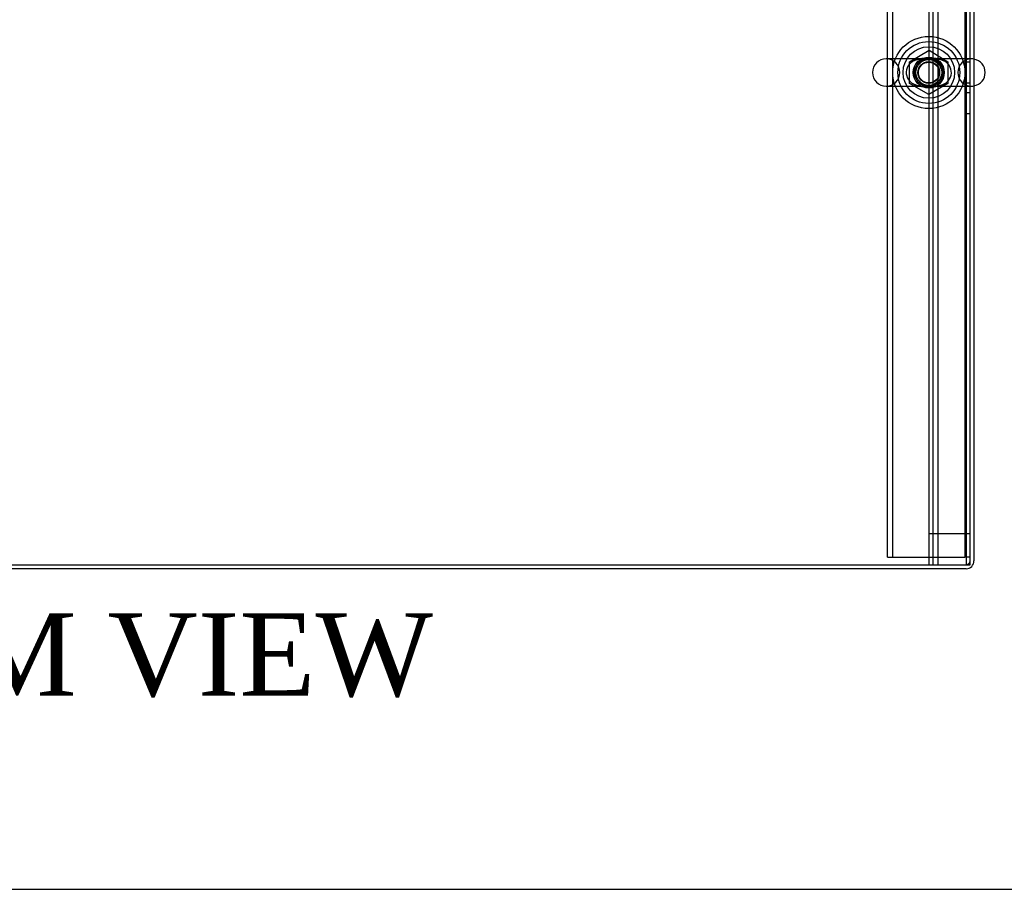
# Model space of a CAD drawing. Header units: inches. Extents: x 1 to 359, y -2 to 239.
# Tile 14 of 68: x 111 to 134, y 1 to 22. Entities that reach past the tile are written whole.
import ezdxf
from ezdxf.enums import TextEntityAlignment as Align
from ezdxf.lldxf.tags import DXFTag

# ---------------------------------------------------------------- set-up
doc = ezdxf.new("R2010")
doc.units = ezdxf.units.IN
doc.header["$MEASUREMENT"] = 0
for name, color, linetype in [('COM50677-1', 7, 'Continuous'), ('COM53964-2', 7, 'Continuous'), ('COM71298-6', 7, 'Continuous'), ('COM71299-6', 7, 'Continuous'), ('COM71301-6', 7, 'Continuous'), ('Default', 7, 'Continuous'), ('NTS18024', 7, 'Continuous'), ('SCS86414', 7, 'Continuous'), ('WAF25377', 7, 'Continuous'), ('WAM254785', 7, 'Continuous')]:
    doc.layers.add(name, color=color, linetype=linetype)
doc.styles.add('SEACAD_Times_New_Roman', font='times.ttf')
tags = doc.linetypes.add('HIDDEN2', pattern=[0.1875, 0.125, -0.0625]).pattern_tags.tags
tags[6:7] = [DXFTag(74, 4), DXFTag(75, 0), DXFTag(340, '0'), DXFTag(46, 0.0), DXFTag(50, 0.0), DXFTag(44, 0.0), DXFTag(45, 0.0)]
tags[4:5] = [DXFTag(74, 4), DXFTag(75, 0), DXFTag(340, '0'), DXFTag(46, 0.0), DXFTag(50, 0.0), DXFTag(44, 0.0), DXFTag(45, 0.0)]

# ---------------------------------------------------------------- blocks, each defined once
blk = doc.blocks.new('SE2')
at = {"layer": 'COM50677-1', "color": 7, "linetype": 'HIDDEN2'}
for p, q in [((131.551, 8.72), (131.551, 32.22)), ((131.676, 8.72), (131.676, 32.22)), ((133.426, 32.22), (133.426, 8.72)), ((131.551, 8.72), (131.676, 8.72)), ((131.676, 8.72), (131.736, 8.72)), ((131.736, 8.72), (133.366, 8.72)), ((133.366, 8.72), (133.426, 8.72)), ((133.551, 8.72), (133.426, 8.72))]:
    blk.add_line(p, q, dxfattribs=at)
blk.add_circle((132.551, 20.47), 0.375, dxfattribs=at)
at = {"layer": 'COM53964-2', "color": 7, "linetype": 'HIDDEN2'}
for p, q in [((132.551, 31.66), (132.551, 9.285)), ((132.646, 31.66), (132.646, 9.285)), ((132.772, 31.66), (132.772, 9.285)), ((133.456, 31.66), (133.456, 9.285)), ((133.551, 20.722), (133.456, 20.722)), ((133.456, 20.222), (133.551, 20.222)), ((133.551, 19.974), (133.456, 19.974)), ((133.456, 19.474), (133.551, 19.474)), ((132.689, 9.285), (132.551, 9.285)), ((132.551, 9.285), (132.551, 8.537)), ((132.646, 9.285), (132.646, 8.537)), ((133.413, 9.285), (132.689, 9.285)), ((132.772, 9.285), (132.772, 8.537)), ((133.551, 9.285), (133.413, 9.285)), ((133.456, 9.285), (133.456, 8.537))]:
    blk.add_line(p, q, dxfattribs=at)
at = {"layer": 'COM71298-6', "color": 7, "linetype": 'HIDDEN2'}
blk.add_circle((132.551, 20.47), 0.344, dxfattribs=at)
at = {"layer": 'COM71299-6', "color": 7, "linetype": 'Continuous'}
for p, q in [((133.551, 8.537), (133.551, 32.312)), ((85.681, 8.537), (133.551, 8.537))]:
    blk.add_line(p, q, dxfattribs=at)
at = {"layer": 'COM71301-6', "color": 7, "linetype": 'Continuous'}
for p, q in [((133.646, 32.407), (133.646, 8.632)), ((133.456, 8.442), (109.806, 8.442))]:
    blk.add_line(p, q, dxfattribs=at)
at = {"layer": 'COM71301-6', "color": 7, "linetype": 'HIDDEN2'}
blk.add_arc((133.456, 8.632), 0.095, 270, 0, dxfattribs=at)
at = {"layer": 'COM71301-6', "color": 7, "linetype": 'Continuous'}
blk.add_arc((133.456, 8.632), 0.19, 270, 0, dxfattribs=at)
at = {"layer": 'NTS18024', "color": 7, "linetype": 'HIDDEN2'}
for p, q in [((132.086, 20.733), (132.556, 21.008)), ((132.556, 21.008), (133.016, 20.733)), ((132.086, 20.207), (132.086, 20.733)), ((133.016, 20.733), (133.016, 20.207)), ((132.551, 19.935), (132.086, 20.207)), ((133.016, 20.207), (132.551, 19.935))]:
    blk.add_line(p, q, dxfattribs=at)
for radius in [0.312, 0.263]:
    blk.add_circle((132.551, 20.47), radius, dxfattribs=at)
at = {"layer": 'SCS86414', "color": 7, "linetype": 'HIDDEN2'}
for p, q in [((132.561, 20.802), (131.516, 20.802)), ((133.587, 20.802), (132.561, 20.802)), ((131.516, 20.139), (132.523, 20.139)), ((132.523, 20.139), (133.587, 20.139))]:
    blk.add_line(p, q, dxfattribs=at)
for radius in [0.625, 0.312, 0.252]:
    blk.add_circle((132.551, 20.47), radius, dxfattribs=at)
for centre, start, end in [((131.516, 20.47), 90, 270), ((131.516, 20.47), 270, 90), ((133.587, 20.47), 90, 270), ((133.587, 20.47), 79.6868, 90), ((133.587, 20.47), 270, 280.3132)]:
    blk.add_arc(centre, 0.331, start, end, dxfattribs=at)
at = {"layer": 'SCS86414', "color": 7, "linetype": 'Continuous'}
blk.add_arc((133.587, 20.47), 0.331, 280.3132, 79.6868, dxfattribs=at)
at = {"layer": 'SCS86414', "color": 7, "linetype": 'HIDDEN2'}
for points, knots in [([(132.518, 20.809), (132.503, 20.809), (132.488, 20.809), (132.442, 20.81), (132.412, 20.81), (132.324, 20.804), (132.268, 20.793), (132.162, 20.748), (132.112, 20.713), (132.073, 20.664)], [0.8292311, 0.8292311, 0.8292311, 0.8292311, 0.84375, 0.84375, 0.875, 0.875, 0.9375, 0.9375, 1, 1, 1, 1]), ([(132.128, 20.718), (132.152, 20.735), (132.177, 20.749), (132.257, 20.783), (132.315, 20.794), (132.404, 20.801), (132.434, 20.802), (132.496, 20.802), (132.528, 20.801), (132.624, 20.802), (132.687, 20.803), (132.804, 20.791), (132.861, 20.778), (132.929, 20.747), (132.944, 20.739), (132.958, 20.73)], [0.0315249, 0.0315249, 0.0315249, 0.0315249, 0.0625, 0.0625, 0.125, 0.125, 0.15625, 0.15625, 0.1875, 0.1875, 0.25, 0.25, 0.3125, 0.3125, 0.3299994, 0.3299994, 0.3299994, 0.3299994]), ([(132.597, 20.132), (132.608, 20.132), (132.619, 20.132), (132.661, 20.131), (132.691, 20.131), (132.78, 20.137), (132.835, 20.148), (132.941, 20.193), (132.991, 20.228), (133.068, 20.324), (133.094, 20.386), (133.102, 20.517), (133.084, 20.582), (133.034, 20.662), (133.013, 20.685), (132.968, 20.726), (132.944, 20.742), (132.866, 20.784), (132.811, 20.798), (132.724, 20.808), (132.695, 20.809), (132.635, 20.81), (132.603, 20.809), (132.571, 20.808)], [0.3329074, 0.3329074, 0.3329074, 0.3329074, 0.34375, 0.34375, 0.375, 0.375, 0.4375, 0.4375, 0.5, 0.5, 0.5625, 0.5625, 0.625, 0.625, 0.65625, 0.65625, 0.6875, 0.6875, 0.75, 0.75, 0.78125, 0.78125, 0.8119496, 0.8119496, 0.8119496, 0.8119496]), ([(132.073, 20.664), (132.034, 20.615), (132.009, 20.554), (132.001, 20.423), (132.019, 20.358), (132.087, 20.252), (132.134, 20.212), (132.211, 20.171), (132.238, 20.16), (132.293, 20.144), (132.321, 20.139), (132.379, 20.133), (132.409, 20.132), (132.47, 20.131), (132.502, 20.132), (132.538, 20.132), (132.543, 20.132), (132.547, 20.132)], [0, 0, 0, 0, 0.0625, 0.0625, 0.125, 0.125, 0.1875, 0.1875, 0.21875, 0.21875, 0.25, 0.25, 0.28125, 0.28125, 0.3125, 0.3125, 0.3167871, 0.3167871, 0.3167871, 0.3167871]), ([(132.964, 20.215), (132.944, 20.201), (132.922, 20.19), (132.845, 20.158), (132.788, 20.147), (132.669, 20.138), (132.606, 20.139), (132.509, 20.139), (132.477, 20.139), (132.415, 20.14), (132.385, 20.141), (132.296, 20.15), (132.24, 20.163), (132.165, 20.198), (132.145, 20.21), (132.126, 20.224)], [0.5366041, 0.5366041, 0.5366041, 0.5366041, 0.5625, 0.5625, 0.625, 0.625, 0.6875, 0.6875, 0.71875, 0.71875, 0.75, 0.75, 0.8125, 0.8125, 0.8370984, 0.8370984, 0.8370984, 0.8370984])]:
    blk.add_open_spline(points, degree=3, knots=knots, dxfattribs=at)
at = {"layer": 'WAF25377', "color": 7, "linetype": 'HIDDEN2'}
for radius in [0.875, 0.34]:
    blk.add_circle((132.551, 20.47), radius, dxfattribs=at)
at = {"layer": 'WAM254785', "color": 7, "linetype": 'HIDDEN2'}
for radius in [0.75, 0.312]:
    blk.add_circle((132.551, 20.47), radius, dxfattribs=at)
blk = doc.blocks.new('BORDER')
at = {"layer": 'Default', "color": 7, "linetype": 'Continuous'}
blk.add_line((-41.86, 0), (0, 0), dxfattribs=at)

msp = doc.modelspace()

# ---------------------------------------------------------------- block references
at = {"layer": 'Default', "color": 7, "xscale": 8.55, "yscale": 8.55, "zscale": 8.55}
msp.add_blockref('BORDER', (359.223, 0.67), dxfattribs=at)
at = {"layer": 'Default'}
msp.add_blockref('SE2', (0, 0), dxfattribs=at)

# ---------------------------------------------------------------- texts
at = {"layer": 'Default', "color": 7, "linetype": 'Continuous', "style": 'SEACAD_Times_New_Roman'}
msp.add_text('BOTTOM VIEW', height=2, dxfattribs=at).set_placement((99.142, 7.362), align=Align.TOP_LEFT)

doc.saveas('drawing.dxf')
